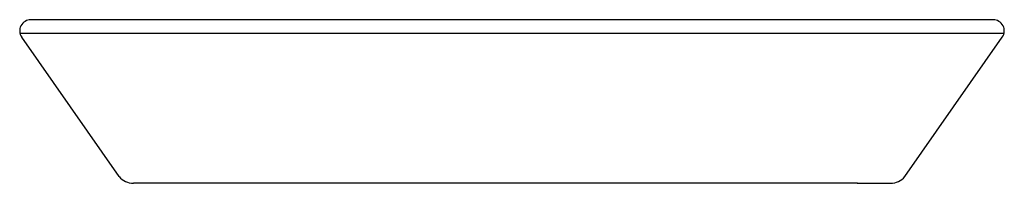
# Model space of a CAD drawing. Header units: millimetres. Extents: x 852.648 to 853.447, y 964.044 to 964.177.
import ezdxf

# ---------------------------------------------------------------- set-up
doc = ezdxf.new("R2010")
doc.units = ezdxf.units.MM
doc.layers.add('SANINDUSA', color=3, linetype='Continuous')

msp = doc.modelspace()

# ---------------------------------------------------------------- linework, layer by layer
at = {"layer": 'SANINDUSA', "linetype": 'Continuous'}
for p, q in [((853.43774, 964.17665), (852.65716, 964.17665)), ((852.64834, 964.16588), (853.44657, 964.16588)), ((852.76745, 964.04425), (852.74039, 964.04425)), ((853.32756, 964.04425), (852.76745, 964.04425)), ((853.32745, 964.04425), (853.35466, 964.04425))]:
    msp.add_line(p, q, dxfattribs=at)
at = {"layer": 'SANINDUSA'}
for p, q in [((852.72879, 964.04974), (852.64979, 964.16249)), ((853.36611, 964.04974), (853.44511, 964.16249))]:
    msp.add_line(p, q, dxfattribs=at)
for centre, radius, start, end in [((852.65716, 964.16765), 0.009, 90, 215.01794), ((853.43774, 964.16765), 0.009, 324.98206, 90), ((852.74039, 964.05925), 0.015, 219.38207, 270), ((853.35452, 964.05925), 0.015, 270, 320.61793)]:
    msp.add_arc(centre, radius, start, end, dxfattribs=at)

doc.saveas('drawing.dxf')
